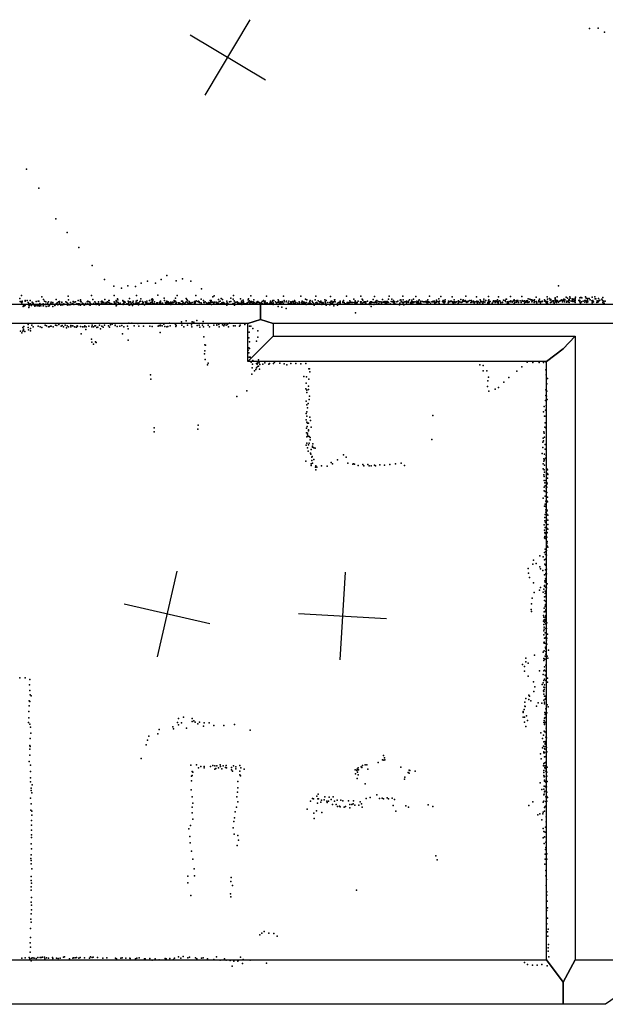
# Model space of a CAD drawing. Header units: millimetres. Extents: x 2956 to 18202, y -3010 to 34175.
# Tile 2 of 16: x 6203 to 8868, y 5153 to 9639. Entities that reach past the tile are written whole.
import ezdxf

# ---------------------------------------------------------------- set-up
doc = ezdxf.new("R2010")
doc.units = ezdxf.units.MM
for name, color, linetype in [('P', 9, 'Continuous'), ('PANOS', 10, 'Continuous'), ('ROOMS', 1, 'Continuous'), ('WALLS', 3, 'Continuous')]:
    doc.layers.add(name, color=color, linetype=linetype)

msp = doc.modelspace()

# ---------------------------------------------------------------- linework, layer by layer
at = {"layer": 'P'}
for p in [(8836, 9600), (8797, 9599), (8865, 9582), (6234, 8958), (6290, 8872), (6367, 8732), (6419, 8670), (6472, 8601), (6533, 8519), (6588, 8456), (6756, 8438), (6784, 8448), (6821, 8438), (6846, 8456), (6872, 8473), (6915, 8450), (6944, 8459), (6981, 8447), (6631, 8425), (6666, 8416), (6695, 8426), (6729, 8423), (7030, 8413), (8656, 8427), (6203, 8369), (6205, 8355), (6208, 8353), (6211, 8382), (6211, 8354), (6212, 8349), (6213, 8356), (6214, 8353), (6227, 8360), (6227, 8357), (6236, 8360), (6241, 8350), (6244, 8346), (6250, 8360), (6252, 8344), (6260, 8352), (6263, 8345), (6264, 8347), (6278, 8355), (6287, 8357), (6289, 8357), (6294, 8346), (6304, 8376), (6309, 8344), (6311, 8364), (6315, 8356), (6322, 8354), (6329, 8347), (6333, 8353), (6344, 8348), (6345, 8352), (6354, 8350), (6354, 8344), (6368, 8364), (6368, 8345), (6373, 8349), (6379, 8353), (6383, 8347), (6384, 8355), (6384, 8349), (6394, 8352), (6395, 8351), (6403, 8344), (6412, 8354), (6417, 8351), (6421, 8346), (6423, 8379), (6425, 8363), (6433, 8350), (6441, 8345), (6445, 8346), (6446, 8355), (6450, 8352), (6457, 8353), (6463, 8344), (6468, 8360), (6468, 8344), (6473, 8345), (6479, 8358), (6479, 8355), (6480, 8363), (6482, 8354), (6488, 8348), (6491, 8344), (6502, 8346), (6504, 8344), (6510, 8353), (6513, 8356), (6513, 8344), (6519, 8354), (6522, 8352), (6524, 8348), (6526, 8344), (6529, 8382), (6535, 8364), (6539, 8346), (6544, 8354), (6546, 8352), (6548, 8345), (6553, 8346), (6560, 8344), (6561, 8353), (6562, 8346), (6563, 8345), (6563, 8345), (6574, 8354), (6576, 8356), (6577, 8346), (6578, 8349), (6579, 8355), (6585, 8350), (6590, 8364), (6593, 8346), (6596, 8350), (6599, 8347), (6602, 8353), (6608, 8351), (6609, 8359), (6610, 8360), (6611, 8347), (6617, 8344), (6618, 8346), (6622, 8344), (6632, 8353), (6633, 8382), (6634, 8348), (6634, 8348), (6640, 8346), (6641, 8354), (6642, 8360), (6644, 8354), (6647, 8367), (6649, 8362), (6651, 8350), (6656, 8345), (6659, 8344), (6660, 8348), (6672, 8359), (6674, 8357), (6674, 8344), (6677, 8349), (6677, 8345), (6678, 8355), (6682, 8352), (6690, 8345), (6696, 8357), (6698, 8347), (6698, 8346), (6700, 8350), (6701, 8354), (6702, 8369), (6707, 8354), (6710, 8348), (6717, 8350), (6719, 8357), (6720, 8345), (6728, 8345), (6729, 8348), (6733, 8357), (6734, 8383), (6735, 8349), (6735, 8348), (6738, 8359), (6742, 8347), (6745, 8349), (6749, 8355), (6753, 8357), (6754, 8368), (6760, 8344), (6762, 8355), (6763, 8347), (6764, 8350), (6764, 8345), (6774, 8353), (6776, 8349), (6779, 8349), (6782, 8356), (6783, 8346), (6784, 8345), (6786, 8348), (6787, 8345), (6794, 8360), (6794, 8346), (6798, 8346), (6800, 8350), (6803, 8362), (6806, 8368), (6806, 8353), (6807, 8348), (6808, 8360), (6809, 8364), (6813, 8346), (6816, 8354), (6817, 8345), (6826, 8344), (6827, 8349), (6827, 8348), (6831, 8384), (6831, 8349), (6840, 8352), (6840, 8347), (6841, 8351), (6843, 8351), (6843, 8346), (6844, 8356), (6844, 8353), (6853, 8348), (6860, 8370), (6861, 8359), (6867, 8350), (6868, 8345), (6870, 8348), (6871, 8352), (6871, 8347), (6873, 8357), (6874, 8349), (6878, 8353), (6882, 8348), (6886, 8349), (6889, 8352), (6892, 8348), (6893, 8346), (6896, 8352), (6900, 8352), (6901, 8351), (6902, 8350), (6905, 8359), (6907, 8353), (6912, 8370), (6912, 8356), (6913, 8348), (6915, 8347), (6917, 8350), (6920, 8383), (6925, 8349), (6928, 8349), (6928, 8349), (6935, 8346), (6938, 8345), (6939, 8356), (6944, 8356), (6945, 8348), (6946, 8350), (6952, 8344), (6956, 8349), (6961, 8369), (6961, 8354), (6964, 8364), (6966, 8351), (6967, 8359), (6970, 8345), (6973, 8346), (6974, 8355), (6976, 8348), (6977, 8350), (6982, 8347), (6982, 8346), (6988, 8351), (6997, 8352), (6998, 8346), (6999, 8355), (6999, 8352), (7001, 8354), (7002, 8349), (7004, 8355), (7005, 8382), (7006, 8358), (7013, 8355), (7016, 8357), (7017, 8353), (7019, 8353), (7021, 8351), (7028, 8365), (7028, 8346), (7029, 8349), (7029, 8347), (7039, 8360), (7041, 8351), (7043, 8352), (7045, 8351), (7047, 8354), (7054, 8346), (7055, 8349), (7059, 8345), (7064, 8350), (7064, 8350), (7065, 8349), (7069, 8359), (7070, 8349), (7072, 8353), (7072, 8350), (7074, 8359), (7077, 8352), (7081, 8376), (7081, 8352), (7083, 8351), (7086, 8346), (7088, 8381), (7090, 8352), (7097, 8352), (7099, 8347), (7100, 8350), (7100, 8348), (7103, 8347), (7107, 8347), (7108, 8364), (7110, 8355), (7115, 8357), (7116, 8345), (7119, 8369), (7123, 8349), (7123, 8348), (7126, 8364), (7127, 8350), (7129, 8348), (7130, 8350), (7132, 8349), (7133, 8348), (7143, 8346), (7145, 8357), (7147, 8349), (7150, 8346), (7158, 8353), (7164, 8370), (7164, 8355), (7173, 8345), (7174, 8344), (7175, 8365), (7175, 8346), (7175, 8345), (7176, 8382), (7179, 8358), (7181, 8346), (7183, 8350), (7184, 8352), (7191, 8352), (7193, 8354), (7194, 8349), (7195, 8351), (7195, 8346), (7197, 8349), (7201, 8347), (7208, 8368), (7208, 8345), (7211, 8349), (7212, 8356), (7213, 8349), (7214, 8356), (7216, 8349), (7220, 8361), (7221, 8353), (7222, 8349), (7227, 8345), (7231, 8344), (7233, 8344), (7237, 8348), (7239, 8348), (7241, 8351), (7242, 8362), (7244, 8367), (7246, 8354), (7249, 8358), (7250, 8347), (7254, 8381), (7254, 8353), (7256, 8350), (7258, 8355), (7260, 8350), (7263, 8345), (7266, 8353), (7268, 8349), (7269, 8362), (7270, 8350), (7276, 8346), (7280, 8352), (7282, 8347), (7286, 8355), (7286, 8353), (7290, 8351), (7293, 8351), (7295, 8347), (7301, 8348), (7302, 8349), (7304, 8348), (7306, 8355), (7309, 8345), (7313, 8360), (7315, 8354), (7319, 8352), (7319, 8348), (7320, 8356), (7325, 8348), (7326, 8380), (7329, 8349), (7332, 8344), (7340, 8344), (7343, 8351), (7344, 8344), (7345, 8356), (7347, 8350), (7347, 8350), (7349, 8349), (7350, 8348), (7353, 8357), (7355, 8359), (7356, 8348), (7357, 8349), (7359, 8359), (7367, 8353), (7372, 8349), (7372, 8344), (7373, 8349), (7378, 8352), (7379, 8362), (7381, 8350), (7382, 8356), (7387, 8348), (7390, 8354), (7393, 8349), (7394, 8352), (7397, 8355), (7399, 8351), (7403, 8345), (7404, 8380), (7407, 8360), (7407, 8354), (7415, 8353), (7417, 8356), (7424, 8349), (7426, 8348), (7428, 8356), (7434, 8346), (7435, 8345), (7437, 8354), (7437, 8349), (7437, 8347), (7439, 8350), (7441, 8349), (7442, 8347), (7444, 8355), (7449, 8353), (7450, 8348), (7453, 8360), (7455, 8356), (7455, 8344), (7458, 8349), (7460, 8351), (7467, 8348), (7475, 8353), (7476, 8347), (7482, 8380), (7486, 8350), (7489, 8356), (7489, 8346), (7492, 8353), (7496, 8347), (7498, 8352), (7501, 8346), (7503, 8365), (7505, 8349), (7506, 8351), (7509, 8363), (7515, 8347), (7522, 8347), (7524, 8355), (7525, 8359), (7525, 8348), (7527, 8348), (7527, 8348), (7527, 8346), (7529, 8345), (7534, 8357), (7537, 8351), (7542, 8346), (7547, 8362), (7550, 8379), (7550, 8349), (7554, 8350), (7559, 8348), (7560, 8346), (7562, 8358), (7567, 8354), (7569, 8345), (7570, 8352), (7572, 8354), (7574, 8356), (7576, 8350), (7579, 8348), (7582, 8350), (7586, 8348), (7591, 8363), (7593, 8353), (7594, 8350), (7595, 8345), (7596, 8345), (7598, 8359), (7606, 8351), (7615, 8350), (7617, 8352), (7618, 8378), (7619, 8347), (7620, 8356), (7623, 8357), (7626, 8351), (7626, 8348), (7628, 8350), (7631, 8353), (7635, 8355), (7636, 8363), (7637, 8363), (7639, 8353), (7650, 8347), (7655, 8351), (7655, 8350), (7661, 8356), (7661, 8354), (7661, 8347), (7662, 8351), (7673, 8351), (7674, 8353), (7674, 8352), (7676, 8359), (7680, 8350), (7681, 8346), (7685, 8344), (7690, 8380), (7693, 8348), (7694, 8350), (7698, 8351), (7701, 8345), (7706, 8358), (7706, 8358), (7706, 8350), (7709, 8350), (7710, 8352), (7713, 8351), (7717, 8350), (7724, 8365), (7725, 8351), (7729, 8348), (7730, 8358), (7731, 8353), (7734, 8345), (7737, 8346), (7738, 8349), (7739, 8350), (7743, 8357), (7754, 8353), (7755, 8379), (7755, 8350), (7756, 8345), (7757, 8353), (7762, 8365), (7763, 8348), (7765, 8361), (7768, 8352), (7770, 8350), (7772, 8353), (7774, 8350), (7776, 8354), (7778, 8353), (7778, 8347), (7786, 8357), (7794, 8344), (7797, 8351), (7798, 8352), (7800, 8353), (7801, 8347), (7804, 8353), (7805, 8352), (7811, 8364), (7811, 8351), (7817, 8350), (7818, 8378), (7823, 8353), (7824, 8357), (7824, 8351), (7827, 8351), (7828, 8360), (7828, 8349), (7835, 8355), (7838, 8346), (7840, 8353), (7847, 8353), (7849, 8348), (7851, 8352), (7852, 8352), (7854, 8364), (7859, 8352), (7860, 8353), (7861, 8355), (7863, 8350), (7869, 8348), (7870, 8355), (7870, 8350), (7873, 8349), (7876, 8355), (7876, 8352), (7877, 8355), (7881, 8365), (7881, 8350), (7884, 8380), (7889, 8345), (7893, 8355), (7896, 8365), (7899, 8353), (7904, 8359), (7904, 8355), (7906, 8349), (7907, 8354), (7909, 8346), (7911, 8353), (7919, 8353), (7924, 8356), (7933, 8347), (7935, 8361), (7938, 8363), (7939, 8353), (7940, 8355), (7940, 8353), (7941, 8355), (7946, 8351), (7947, 8379), (7948, 8345), (7949, 8363), (7952, 8352), (7956, 8354), (7958, 8353), (7963, 8356), (7963, 8352), (7964, 8345), (7970, 8352), (7971, 8351), (7973, 8357), (7977, 8362), (7982, 8350), (7982, 8348), (7987, 8361), (7987, 8355), (7987, 8347), (7990, 8350), (7994, 8354), (7995, 8351), (7996, 8365), (8002, 8354), (8003, 8354), (8006, 8378), (8010, 8344), (8011, 8356), (8011, 8351), (8012, 8355), (8016, 8349), (8017, 8354), (8020, 8358), (8021, 8363), (8022, 8346), (8027, 8350), (8028, 8356), (8028, 8347), (8036, 8355), (8041, 8354), (8046, 8353), (8049, 8354), (8050, 8355), (8055, 8351), (8056, 8356), (8057, 8349), (8060, 8363), (8060, 8353), (8064, 8354), (8064, 8350), (8068, 8380), (8070, 8352), (8072, 8344), (8078, 8354), (8080, 8353), (8084, 8353), (8085, 8356), (8087, 8353), (8090, 8353), (8091, 8356), (8092, 8347), (8094, 8351), (8099, 8352), (8099, 8351), (8100, 8361), (8102, 8355), (8107, 8354), (8108, 8353), (8110, 8355), (8111, 8368), (8112, 8348), (8113, 8356), (8119, 8378), (8128, 8355), (8131, 8359), (8131, 8356), (8132, 8350), (8133, 8350), (8134, 8355), (8135, 8349), (8137, 8356), (8140, 8362), (8140, 8354), (8153, 8349), (8155, 8357), (8156, 8353), (8159, 8355), (8160, 8353), (8164, 8356), (8164, 8356), (8169, 8357), (8172, 8377), (8173, 8353), (8173, 8351), (8178, 8348), (8179, 8354), (8181, 8362), (8182, 8351), (8183, 8353), (8186, 8351), (8191, 8354), (8199, 8356), (8199, 8348), (8200, 8358), (8200, 8345), (8201, 8352), (8206, 8353), (8211, 8364), (8213, 8350), (8216, 8352), (8218, 8353), (8220, 8359), (8221, 8363), (8225, 8357), (8230, 8355), (8231, 8360), (8233, 8379), (8235, 8354), (8236, 8355), (8238, 8352), (8238, 8351), (8242, 8354), (8244, 8356), (8245, 8357), (8252, 8360), (8257, 8350), (8259, 8359), (8261, 8353), (8261, 8352), (8269, 8356), (8269, 8354), (8272, 8349), (8276, 8354), (8282, 8376), (8282, 8354), (8284, 8357), (8287, 8347), (8290, 8355), (8290, 8353), (8291, 8354), (8297, 8349), (8299, 8362), (8302, 8357), (8302, 8355), (8304, 8355), (8305, 8353), (8307, 8354), (8311, 8346), (8313, 8352), (8314, 8356), (8315, 8366), (8320, 8352), (8323, 8359), (8324, 8359), (8333, 8348), (8334, 8351), (8335, 8351), (8336, 8359), (8336, 8354), (8336, 8351), (8337, 8378), (8339, 8362), (8339, 8356), (8340, 8349), (8344, 8355), (8354, 8348), (8358, 8353), (8360, 8358), (8363, 8356), (8367, 8358), (8367, 8351), (8368, 8353), (8374, 8358), (8375, 8354), (8378, 8363), (8379, 8351), (8380, 8353), (8380, 8352), (8381, 8347), (8383, 8377), (8386, 8358), (8388, 8358), (8392, 8352), (8393, 8349), (8400, 8351), (8401, 8352), (8405, 8361), (8413, 8359), (8414, 8355), (8417, 8366), (8419, 8366), (8422, 8349), (8423, 8353), (8426, 8351), (8427, 8349), (8428, 8346), (8431, 8355), (8436, 8354), (8437, 8378), (8438, 8358), (8444, 8354), (8445, 8352), (8448, 8355), (8451, 8359), (8453, 8362), (8453, 8346), (8457, 8358), (8457, 8350), (8464, 8358), (8464, 8352), (8465, 8355), (8466, 8360), (8469, 8357), (8470, 8359), (8471, 8356), (8473, 8350), (8481, 8358), (8485, 8350), (8488, 8378), (8490, 8360), (8490, 8356), (8496, 8357), (8500, 8349), (8501, 8358), (8504, 8355), (8507, 8352), (8508, 8352), (8509, 8358), (8512, 8355), (8512, 8353), (8515, 8358), (8516, 8351), (8517, 8367), (8520, 8352), (8522, 8353), (8525, 8366), (8529, 8362), (8534, 8362), (8534, 8354), (8536, 8356), (8540, 8359), (8544, 8351), (8545, 8360), (8545, 8351), (8546, 8363), (8547, 8354), (8554, 8375), (8555, 8355), (8557, 8349), (8566, 8359), (8566, 8357), (8566, 8354), (8569, 8365), (8570, 8355), (8573, 8352), (8573, 8349), (8575, 8352), (8577, 8355), (8582, 8357), (8582, 8355), (8591, 8363), (8593, 8359), (8593, 8357), (8598, 8357), (8598, 8354), (8600, 8351), (8601, 8346), (8604, 8377), (8605, 8365), (8605, 8355), (8605, 8348), (8615, 8369), (8617, 8361), (8619, 8350), (8621, 8364), (8622, 8352), (8627, 8358), (8631, 8353), (8632, 8358), (8636, 8348), (8640, 8372), (8640, 8353), (8641, 8367), (8641, 8361), (8642, 8364), (8642, 8358), (8645, 8358), (8646, 8351), (8647, 8354), (8649, 8376), (8650, 8359), (8652, 8357), (8655, 8352), (8662, 8356), (8665, 8360), (8670, 8363), (8672, 8358), (8674, 8354), (8677, 8360), (8680, 8366), (8683, 8353), (8684, 8361), (8685, 8364), (8691, 8375), (8692, 8352), (8693, 8357), (8696, 8371), (8699, 8356), (8700, 8353), (8703, 8363), (8704, 8364), (8704, 8350), (8705, 8360), (8707, 8377), (8708, 8370), (8713, 8357), (8717, 8367), (8719, 8361), (8721, 8355), (8723, 8365), (8726, 8356), (8727, 8355), (8728, 8359), (8731, 8369), (8731, 8358), (8732, 8362), (8732, 8350), (8733, 8375), (8748, 8359), (8748, 8359), (8750, 8361), (8752, 8372), (8752, 8359), (8753, 8353), (8756, 8374), (8756, 8348), (8759, 8374), (8760, 8354), (8761, 8372), (8768, 8356), (8775, 8359), (8776, 8352), (8779, 8376), (8779, 8360), (8782, 8370), (8783, 8357), (8783, 8355), (8784, 8351), (8787, 8365), (8787, 8360), (8789, 8369), (8789, 8353), (8795, 8369), (8799, 8363), (8807, 8358), (8808, 8375), (8809, 8349), (8810, 8356), (8810, 8351), (8812, 8359), (8815, 8354), (8821, 8376), (8822, 8368), (8825, 8367), (8830, 8351), (8831, 8355), (8832, 8358), (8834, 8352), (8835, 8356), (8835, 8352), (8838, 8369), (8838, 8355), (8841, 8359), (8844, 8361), (8853, 8365), (8856, 8360), (8857, 8374), (8858, 8351), (8859, 8349), (8860, 8357), (8862, 8357), (8864, 8348), (8868, 8357), (6218, 8332), (6220, 8340), (6225, 8336), (6228, 8338), (6243, 8342), (6244, 8328), (6246, 8336), (6247, 8337), (6256, 8337), (6268, 8338), (6272, 8341), (6272, 8334), (6274, 8337), (6282, 8335), (6287, 8342), (6289, 8337), (6291, 8334), (6293, 8338), (6298, 8335), (6310, 8335), (6311, 8336), (6320, 8343), (6320, 8341), (6323, 8333), (6332, 8334), (6337, 8336), (6338, 8338), (6350, 8343), (6353, 8343), (6354, 8333), (6363, 8341), (6363, 8337), (6366, 8341), (6376, 8340), (6389, 8339), (6390, 8339), (6397, 8342), (6398, 8340), (6400, 8343), (6400, 8342), (6404, 8341), (6417, 8341), (6420, 8342), (6422, 8338), (6431, 8340), (6436, 8342), (6439, 8343), (6441, 8343), (6449, 8341), (6469, 8342), (6472, 8340), (6476, 8343), (6479, 8338), (6494, 8342), (6496, 8338), (6504, 8342), (6520, 8340), (6523, 8339), (6537, 8343), (6550, 8341), (6565, 8339), (6570, 8343), (6584, 8343), (6589, 8343), (6591, 8343), (6591, 8343), (6640, 8343), (6642, 8336), (6646, 8341), (6652, 8343), (6673, 8341), (6700, 8342), (6701, 8338), (6707, 8341), (6716, 8337), (6743, 8340), (6746, 8343), (6771, 8340), (6849, 8343), (6891, 8342), (6898, 8343), (6942, 8341), (6956, 8343), (7075, 8342), (7145, 8338), (7180, 8339), (7214, 8341), (7262, 8343), (7307, 8343), (7342, 8343), (7357, 8342), (7379, 8332), (7396, 8330), (7416, 8323), (7467, 8343), (7472, 8343), (7500, 8343), (7507, 8342), (7543, 8339), (7558, 8343), (7578, 8342), (7597, 8339), (7614, 8340), (7633, 8336), (7650, 8338), (7684, 8343), (7732, 8303), (7797, 8342), (7802, 8333), (7814, 8342), (7877, 8343), (7915, 8343), (7932, 8340), (7952, 8340), (6699, 8256), (6713, 8256), (6740, 8255), (6885, 8257), (6939, 8262), (6961, 8267), (6988, 8263), (6995, 8261), (7009, 8268), (7037, 8264), (7157, 8256), (6206, 8220), (6212, 8213), (6216, 8236), (6216, 8220), (6220, 8229), (6220, 8225), (6222, 8241), (6226, 8219), (6241, 8250), (6241, 8237), (6243, 8226), (6251, 8232), (6251, 8222), (6258, 8247), (6264, 8239), (6287, 8243), (6295, 8240), (6304, 8237), (6318, 8247), (6324, 8245), (6333, 8239), (6337, 8239), (6343, 8242), (6345, 8243), (6355, 8239), (6365, 8247), (6371, 8246), (6380, 8250), (6391, 8242), (6396, 8246), (6402, 8239), (6409, 8248), (6416, 8235), (6419, 8245), (6425, 8239), (6436, 8246), (6436, 8240), (6443, 8245), (6444, 8245), (6452, 8240), (6460, 8238), (6461, 8238), (6464, 8245), (6466, 8243), (6479, 8241), (6488, 8240), (6496, 8239), (6499, 8245), (6503, 8228), (6505, 8239), (6517, 8242), (6531, 8240), (6533, 8248), (6539, 8240), (6545, 8244), (6547, 8244), (6554, 8237), (6558, 8238), (6566, 8247), (6570, 8231), (6576, 8243), (6582, 8238), (6588, 8247), (6606, 8245), (6611, 8238), (6616, 8249), (6623, 8252), (6637, 8248), (6637, 8246), (6646, 8241), (6659, 8242), (6667, 8246), (6676, 8240), (6693, 8243), (6696, 8231), (6724, 8245), (6745, 8243), (6766, 8243), (6795, 8242), (6805, 8241), (6833, 8243), (6837, 8246), (6842, 8244), (6842, 8214), (6843, 8247), (6851, 8244), (6858, 8252), (6863, 8241), (6873, 8240), (6877, 8241), (6888, 8245), (6912, 8251), (6914, 8241), (6915, 8246), (6940, 8248), (6949, 8240), (6967, 8248), (6984, 8249), (6986, 8240), (7011, 8246), (7020, 8247), (7023, 8238), (7035, 8247), (7040, 8239), (7060, 8247), (7061, 8247), (7067, 8239), (7086, 8248), (7100, 8253), (7100, 8247), (7109, 8250), (7111, 8240), (7126, 8249), (7132, 8244), (7135, 8251), (7143, 8247), (7148, 8250), (7153, 8240), (7176, 8244), (7183, 8244), (7203, 8242), (7206, 8248), (7228, 8251), (7247, 8215), (7248, 8242), (7254, 8242), (7264, 8232), (7286, 8222), (6483, 8208), (6529, 8184), (6531, 8170), (6547, 8172), (6550, 8168), (6671, 8208), (6696, 8179), (7041, 8194), (7245, 8189), (7248, 8171), (7280, 8175), (7287, 8193), (6538, 8161), (7045, 8158), (7045, 8131), (7049, 8156), (7242, 8133), (7246, 8144), (7246, 8121), (7248, 8141), (7044, 8117), (7047, 8091), (7247, 8102), (7252, 8101), (7256, 8078), (7264, 8086), (7287, 8075), (7289, 8090), (7293, 8075), (7318, 8076), (7363, 8078), (8513, 8079), (8539, 8077), (8568, 8077), (8587, 8077), (8598, 8080), (7057, 8066), (7061, 8074), (7261, 8053), (7262, 8070), (7272, 8040), (7277, 8046), (7280, 8072), (7281, 8053), (7283, 8069), (7285, 8059), (7289, 8061), (7294, 8047), (7295, 8068), (7309, 8070), (7336, 8069), (7339, 8073), (7358, 8072), (7387, 8074), (7407, 8071), (7419, 8066), (7437, 8072), (7460, 8073), (7482, 8071), (7505, 8072), (7519, 8049), (7522, 8049), (7524, 8034), (8298, 8066), (8313, 8064), (8313, 8039), (8329, 8040), (8466, 8037), (8489, 8058), (8598, 8044), (6798, 8021), (6800, 8001), (7260, 8024), (7496, 8013), (7508, 8012), (7519, 8001), (8333, 7993), (8337, 8011), (8406, 7988), (8430, 8009), (8599, 8021), (8605, 8004), (7236, 7948), (7505, 7957), (7506, 7983), (7509, 7951), (7510, 7941), (7518, 7970), (7518, 7954), (8332, 7968), (8339, 7946), (8367, 7955), (8382, 7963), (8598, 7952), (8602, 7947), (8603, 7980), (7191, 7922), (7507, 7901), (7520, 7908), (7522, 7924), (8596, 7904), (8597, 7927), (8601, 7924), (8604, 7908), (7509, 7853), (7510, 7885), (7513, 7871), (7515, 7890), (8587, 7853), (8590, 7876), (8596, 7860), (8600, 7882), (7506, 7816), (7507, 7845), (7509, 7833), (7523, 7828), (7527, 7813), (8083, 7835), (8591, 7832), (8598, 7832), (6814, 7761), (6815, 7780), (7013, 7773), (7015, 7791), (7508, 7778), (7510, 7805), (7511, 7786), (7513, 7801), (7517, 7801), (7518, 7770), (7518, 7766), (7530, 7782), (8589, 7762), (8593, 7782), (8595, 7803), (8597, 7780), (8600, 7803), (7508, 7757), (7510, 7738), (7513, 7755), (7513, 7747), (7516, 7741), (7521, 7740), (7525, 7736), (7525, 7725), (8079, 7726), (8586, 7733), (8587, 7721), (8590, 7755), (8591, 7737), (7507, 7701), (7510, 7709), (7512, 7688), (7515, 7674), (7518, 7702), (7520, 7709), (7530, 7681), (7535, 7696), (7536, 7691), (7537, 7707), (7541, 7688), (7547, 7687), (8584, 7714), (8584, 7690), (8594, 7703), (8594, 7682), (7505, 7627), (7527, 7664), (7528, 7660), (7532, 7646), (7532, 7630), (7534, 7649), (7541, 7636), (7650, 7634), (7677, 7656), (7688, 7646), (8581, 7663), (8588, 7639), (8589, 7627), (8591, 7659), (8592, 7634), (8596, 7641), (8599, 7653), (7529, 7615), (7529, 7608), (7536, 7619), (7549, 7600), (7551, 7606), (7551, 7588), (7555, 7600), (7577, 7606), (7602, 7605), (7621, 7621), (7627, 7616), (7697, 7618), (7719, 7614), (7722, 7616), (7727, 7614), (7744, 7608), (7765, 7613), (7769, 7607), (7787, 7612), (7794, 7607), (7802, 7607), (7817, 7610), (7823, 7606), (7842, 7611), (7864, 7609), (7888, 7612), (7914, 7616), (7939, 7619), (7955, 7608), (8586, 7615), (8586, 7593), (8590, 7588), (8592, 7609), (8604, 7592), (8606, 7588), (8588, 7565), (8590, 7558), (8590, 7539), (8592, 7578), (8597, 7540), (8605, 7550), (8606, 7571), (8607, 7567), (8590, 7509), (8590, 7492), (8593, 7529), (8595, 7516), (8600, 7505), (8602, 7530), (8602, 7509), (8604, 7525), (8586, 7459), (8594, 7490), (8594, 7469), (8600, 7468), (8603, 7485), (8603, 7447), (8606, 7464), (8591, 7422), (8594, 7432), (8596, 7421), (8597, 7445), (8598, 7406), (8599, 7427), (8603, 7406), (8604, 7402), (8606, 7443), (8593, 7371), (8594, 7385), (8597, 7395), (8601, 7365), (8602, 7386), (8607, 7381), (8607, 7359), (8590, 7338), (8592, 7313), (8593, 7356), (8595, 7325), (8596, 7348), (8603, 7323), (8607, 7339), (8607, 7318), (8592, 7278), (8593, 7303), (8593, 7285), (8594, 7285), (8595, 7298), (8595, 7275), (8601, 7298), (8602, 7282), (8604, 7302), (8595, 7227), (8601, 7258), (8601, 7241), (8602, 7243), (8603, 7257), (8603, 7252), (8604, 7261), (8604, 7240), (8607, 7236), (8570, 7197), (8585, 7192), (8591, 7178), (8592, 7212), (8596, 7202), (8596, 7181), (8598, 7216), (8601, 7220), (8601, 7199), (8517, 7138), (8538, 7158), (8541, 7176), (8553, 7162), (8571, 7146), (8574, 7137), (8593, 7158), (8596, 7154), (8596, 7133), (8601, 7136), (8519, 7117), (8524, 7097), (8584, 7130), (8592, 7110), (8596, 7092), (8597, 7116), (8599, 7094), (8600, 7110), (8601, 7115), (8541, 7074), (8573, 7052), (8589, 7045), (8592, 7061), (8592, 7059), (8593, 7083), (8594, 7076), (8596, 7053), (8600, 7087), (8601, 7051), (8604, 7069), (8536, 7003), (8545, 7030), (8569, 7040), (8586, 7031), (8591, 7009), (8593, 7009), (8594, 7035), (8595, 7025), (8596, 7011), (8598, 7032), (8598, 7013), (8533, 6977), (8590, 6958), (8591, 6993), (8594, 6965), (8595, 6967), (8596, 6974), (8598, 6989), (8598, 6970), (8599, 6990), (8600, 6975), (8531, 6952), (8533, 6943), (8587, 6925), (8588, 6917), (8590, 6941), (8594, 6917), (8595, 6908), (8596, 6946), (8597, 6941), (8597, 6925), (8597, 6922), (8598, 6951), (8599, 6949), (8587, 6899), (8588, 6884), (8590, 6905), (8590, 6872), (8592, 6894), (8594, 6904), (8596, 6898), (8596, 6886), (8598, 6865), (8599, 6869), (8601, 6866), (8602, 6891), (8588, 6837), (8589, 6855), (8590, 6863), (8591, 6821), (8595, 6845), (8596, 6824), (8597, 6821), (8599, 6845), (8603, 6821), (8605, 6839), (8589, 6800), (8590, 6803), (8591, 6799), (8596, 6781), (8596, 6778), (8598, 6797), (8601, 6812), (8603, 6794), (8506, 6730), (8546, 6744), (8585, 6758), (8590, 6764), (8595, 6739), (8597, 6760), (8597, 6748), (8598, 6772), (8604, 6740), (8607, 6730), (8610, 6766), (8491, 6701), (8501, 6692), (8506, 6713), (8518, 6707), (8589, 6728), (8589, 6719), (8591, 6690), (8593, 6725), (8598, 6698), (6203, 6640), (6228, 6640), (8500, 6671), (8517, 6648), (8569, 6673), (8586, 6656), (8589, 6672), (8591, 6675), (8594, 6653), (8598, 6671), (8598, 6650), (8606, 6639), (6247, 6608), (6248, 6633), (8541, 6622), (8548, 6599), (8581, 6611), (8586, 6618), (8588, 6629), (8589, 6598), (8591, 6608), (8591, 6596), (8592, 6634), (8597, 6628), (8605, 6621), (6248, 6583), (6250, 6563), (6255, 6558), (8521, 6562), (8523, 6557), (8543, 6579), (8587, 6582), (8588, 6578), (8589, 6566), (8590, 6587), (8591, 6557), (8594, 6557), (6245, 6536), (6246, 6513), (6248, 6533), (8502, 6530), (8502, 6512), (8504, 6510), (8507, 6547), (8520, 6542), (8529, 6536), (8555, 6512), (8563, 6526), (8579, 6525), (8589, 6539), (8591, 6530), (8592, 6522), (8595, 6543), (8597, 6548), (8604, 6518), (8608, 6509), (6244, 6488), (6948, 6461), (8495, 6488), (8495, 6483), (8495, 6461), (8499, 6497), (8501, 6462), (8510, 6468), (8593, 6482), (8594, 6474), (8595, 6460), (8596, 6478), (8598, 6499), (8600, 6501), (8602, 6481), (6243, 6437), (6244, 6458), (6249, 6429), (6251, 6416), (6900, 6418), (6921, 6437), (6925, 6427), (6926, 6455), (6939, 6435), (6987, 6455), (6987, 6442), (6995, 6445), (7002, 6438), (7014, 6431), (7021, 6438), (7040, 6421), (7042, 6435), (7065, 6435), (7087, 6423), (7132, 6424), (7181, 6428), (8501, 6439), (8507, 6419), (8514, 6446), (8588, 6437), (8590, 6446), (8591, 6457), (8591, 6428), (8593, 6438), (8593, 6435), (6253, 6388), (6790, 6375), (6832, 6386), (6838, 6406), (6903, 6409), (6962, 6412), (7252, 6402), (8575, 6390), (8587, 6380), (8590, 6398), (8593, 6394), (8598, 6371), (8599, 6390), (8600, 6412), (6248, 6332), (6250, 6365), (6250, 6328), (6778, 6336), (6784, 6357), (8582, 6365), (8587, 6330), (8589, 6349), (8594, 6341), (8594, 6339), (8594, 6328), (8595, 6350), (8597, 6346), (8601, 6368), (6248, 6315), (6248, 6289), (7858, 6287), (8573, 6294), (8583, 6322), (8588, 6304), (8589, 6299), (8591, 6318), (8591, 6299), (8591, 6280), (8593, 6315), (8597, 6283), (8598, 6280), (8599, 6302), (8601, 6323), (8602, 6303), (6246, 6260), (6251, 6243), (6755, 6273), (6981, 6243), (7007, 6244), (7027, 6237), (7043, 6236), (7071, 6237), (7082, 6241), (7091, 6239), (7100, 6239), (7115, 6244), (7117, 6236), (7129, 6240), (7142, 6242), (7176, 6239), (7205, 6242), (7763, 6241), (7775, 6244), (7783, 6245), (7835, 6255), (7854, 6267), (7860, 6265), (7863, 6276), (7865, 6267), (8576, 6272), (8587, 6241), (8587, 6239), (8588, 6250), (8593, 6254), (8594, 6240), (8600, 6260), (8600, 6258), (6251, 6214), (6985, 6193), (6987, 6214), (6988, 6196), (6990, 6211), (7017, 6230), (7042, 6231), (7091, 6224), (7096, 6228), (7108, 6231), (7123, 6226), (7140, 6232), (7144, 6230), (7166, 6222), (7167, 6232), (7171, 6216), (7186, 6235), (7186, 6226), (7204, 6215), (7204, 6199), (7207, 6194), (7209, 6230), (7224, 6225), (7730, 6221), (7731, 6204), (7737, 6218), (7739, 6225), (7741, 6211), (7743, 6230), (7743, 6199), (7745, 6222), (7757, 6235), (7760, 6232), (7787, 6224), (7938, 6233), (7971, 6210), (7975, 6206), (7976, 6220), (7978, 6219), (8003, 6215), (8588, 6209), (8588, 6195), (8589, 6218), (8592, 6191), (8593, 6232), (8594, 6227), (8597, 6216), (8602, 6192), (8603, 6211), (8604, 6233), (6252, 6185), (6252, 6167), (6260, 6153), (6985, 6172), (7195, 6168), (7739, 6182), (7776, 6157), (7955, 6179), (7956, 6188), (8572, 6163), (8590, 6190), (8590, 6147), (8591, 6175), (8592, 6170), (8594, 6168), (8597, 6165), (8598, 6147), (8604, 6169), (6254, 6138), (6254, 6128), (6257, 6116), (6983, 6130), (7194, 6119), (7195, 6139), (7555, 6102), (7561, 6111), (7829, 6107), (8579, 6132), (8588, 6107), (8589, 6134), (8590, 6111), (8591, 6122), (8593, 6124), (8596, 6144), (8601, 6144), (8602, 6120), (6252, 6092), (6255, 6067), (6988, 6098), (6990, 6069), (7191, 6099), (7196, 6075), (7526, 6079), (7536, 6091), (7540, 6089), (7559, 6070), (7560, 6089), (7563, 6090), (7574, 6074), (7577, 6084), (7588, 6085), (7591, 6099), (7601, 6078), (7602, 6073), (7609, 6078), (7611, 6097), (7621, 6086), (7626, 6063), (7630, 6099), (7635, 6079), (7643, 6064), (7648, 6084), (7658, 6056), (7664, 6084), (7674, 6080), (7700, 6080), (7705, 6063), (7714, 6063), (7720, 6067), (7722, 6081), (7728, 6060), (7746, 6061), (7753, 6075), (7758, 6066), (7780, 6091), (7798, 6096), (7840, 6091), (7853, 6092), (7858, 6090), (7875, 6094), (7881, 6089), (7898, 6093), (7903, 6059), (7909, 6087), (7961, 6058), (8062, 6062), (8521, 6059), (8538, 6075), (8585, 6074), (8588, 6078), (8596, 6056), (8597, 6077), (8598, 6099), (8602, 6100), (8602, 6078), (8606, 6096), (6253, 6037), (6257, 6033), (6258, 6015), (6988, 6052), (6988, 6026), (7183, 6030), (7190, 6052), (7511, 6042), (7542, 6024), (7553, 6034), (7578, 6027), (7649, 6055), (7661, 6053), (7679, 6052), (7685, 6054), (7706, 6048), (7762, 6051), (7915, 6033), (7973, 6051), (8084, 6055), (8561, 6016), (8571, 6021), (8584, 6021), (8586, 6029), (8592, 6050), (8592, 6033), (8594, 6054), (6256, 5991), (6256, 5970), (6980, 5968), (6991, 5996), (7178, 5986), (7181, 6003), (7543, 6000), (8579, 5994), (8599, 5984), (8600, 6008), (6256, 5946), (6256, 5926), (6973, 5952), (7175, 5957), (7179, 5929), (7195, 5922), (8586, 5954), (8588, 5940), (8594, 5938), (8596, 5960), (8598, 5938), (8600, 5961), (6255, 5885), (6256, 5913), (6977, 5918), (6979, 5889), (7193, 5877), (7199, 5901), (8586, 5912), (8590, 5886), (8592, 5916), (8597, 5892), (8599, 5914), (6255, 5834), (6256, 5862), (6985, 5851), (8595, 5837), (8596, 5858), (8598, 5868), (8603, 5839), (6253, 5818), (6255, 5808), (6255, 5794), (6990, 5815), (8097, 5829), (8103, 5811), (8593, 5792), (8595, 5814), (8603, 5814), (6257, 5770), (6997, 5771), (8597, 5763), (6255, 5735), (6255, 5718), (6256, 5705), (6968, 5737), (6968, 5707), (6999, 5739), (7163, 5713), (7165, 5731), (8597, 5739), (8601, 5722), (6255, 5689), (6255, 5674), (7162, 5656), (7171, 5695), (7736, 5674), (8600, 5695), (8603, 5665), (6254, 5618), (6256, 5640), (6982, 5649), (7164, 5643), (8603, 5651), (8604, 5623), (6255, 5565), (6256, 5605), (6256, 5584), (8602, 5581), (8605, 5593), (6253, 5541), (6255, 5527), (8602, 5520), (8606, 5546), (6252, 5499), (7305, 5478), (7315, 5485), (7337, 5477), (7360, 5476), (8606, 5484), (8609, 5495), (6250, 5434), (6251, 5458), (7295, 5470), (7374, 5463), (8607, 5463), (6250, 5391), (6251, 5414), (8608, 5395), (8609, 5410), (8610, 5426), (6212, 5364), (6228, 5365), (6245, 5366), (6249, 5360), (6254, 5352), (6256, 5363), (6263, 5365), (6268, 5363), (6277, 5362), (6285, 5366), (6296, 5367), (6300, 5366), (6307, 5368), (6316, 5368), (6317, 5361), (6325, 5365), (6333, 5364), (6352, 5367), (6353, 5362), (6370, 5363), (6377, 5362), (6387, 5364), (6402, 5368), (6406, 5369), (6429, 5360), (6445, 5364), (6447, 5365), (6455, 5365), (6461, 5366), (6472, 5363), (6478, 5367), (6498, 5365), (6520, 5364), (6525, 5370), (6533, 5366), (6537, 5368), (6557, 5367), (6581, 5363), (6599, 5365), (6639, 5364), (6643, 5361), (6663, 5364), (6669, 5365), (6685, 5363), (6704, 5363), (6706, 5362), (6729, 5361), (6736, 5363), (6746, 5365), (6770, 5360), (6774, 5360), (6795, 5362), (6805, 5355), (6819, 5360), (6838, 5356), (6864, 5362), (6869, 5360), (6886, 5362), (6903, 5358), (6907, 5363), (6925, 5370), (6936, 5363), (6947, 5371), (6968, 5365), (6975, 5368), (7003, 5365), (7009, 5360), (7030, 5363), (7038, 5365), (7057, 5361), (7086, 5357), (7099, 5369), (7115, 5355), (7135, 5360), (7142, 5355), (7160, 5353), (7177, 5350), (7195, 5350), (7198, 5354), (7208, 5368), (7217, 5339), (7220, 5358), (7251, 5355), (7326, 5341), (8500, 5344), (8612, 5370), (7170, 5327), (8515, 5335), (8537, 5332), (8559, 5331), (8579, 5335), (8604, 5329)]:
    msp.add_point(p, dxfattribs=at)
at = {"layer": 'PANOS'}
for points in [[(7047.5, 9295.1), (7252, 9638.9)], [(6977.9, 9569.3), (7321.7, 9364.7)], [(6917.5, 7126.4), (6828, 6736.5)], [(7683.9, 7122.1), (7660.2, 6722.8)], [(7067.7, 6886.7), (6677.8, 6976.2)], [(7472.4, 6934.3), (7871.7, 6910.6)]]:
    msp.add_lwpolyline(points, dxfattribs=at)
at = {"layer": 'ROOMS'}
for points in [[(9343.9, 13497.4), (9343.9, 13105), (3158.7, 13105), (3158.7, 8343.4), (7298.7, 8343.4), (9071.9, 8343.4), (12430.9, 8343.5), (12430.9, 9349.7), (12431, 14149.1), (9343.9, 14149.1), (9343.9, 13497.4)], [(3158.7, 8254.4), (3158.7, 5356.3), (8601.5, 5356.3), (8601.5, 8082.5), (7241.6, 8082.5), (7241.7, 8254.4), (3158.7, 8254.4)], [(8957.9, 8254.4), (7355.7, 8254.4), (7355.7, 8196.5), (8731.5, 8196.5), (8731.5, 5356.3), (8957.9, 5356.3), (8957.9, 8254.4)]]:
    msp.add_lwpolyline(points, close=True, dxfattribs=at)
at = {"layer": 'WALLS'}
for points in [[(3158.7, 8343.4), (7298.7, 8343.4), (7298.7, 8273.5), (7241.7, 8254.4), (3158.7, 8254.4), (3076.2, 8273.5), (3158.7, 8343.4)], [(8957.9, 8254.4), (7355.7, 8254.4), (7298.7, 8273.5), (7298.7, 8343.4), (9071.9, 8343.4), (9014.9, 8273.5), (8957.9, 8254.4)], [(7355.7, 8254.4), (7355.7, 8196.5), (7298.6, 8139.5), (7241.6, 8082.5), (7241.7, 8254.4), (7298.7, 8273.5), (7355.7, 8254.4)], [(7355.7, 8196.5), (8731.5, 8196.5), (8676.5, 8139.5), (8601.5, 8082.5), (7241.6, 8082.5), (7298.6, 8139.5), (7355.7, 8196.5)], [(8731.5, 8196.5), (8731.5, 5356.3), (8676.5, 5254.8), (8601.5, 5356.3), (8601.5, 8082.5), (8676.5, 8139.5), (8731.5, 8196.5)], [(3158.7, 5356.3), (8601.5, 5356.3), (8676.5, 5254.8), (8676.5, 5153.3), (2955.7, 5153.3), (3076.2, 5254.8), (3158.7, 5356.3)], [(8731.5, 5356.3), (8957.9, 5356.3), (9014.9, 5254.8), (8869, 5153.3), (8676.5, 5153.3), (8676.5, 5254.8), (8731.5, 5356.3)]]:
    msp.add_lwpolyline(points, dxfattribs=at)

doc.saveas('drawing.dxf')
